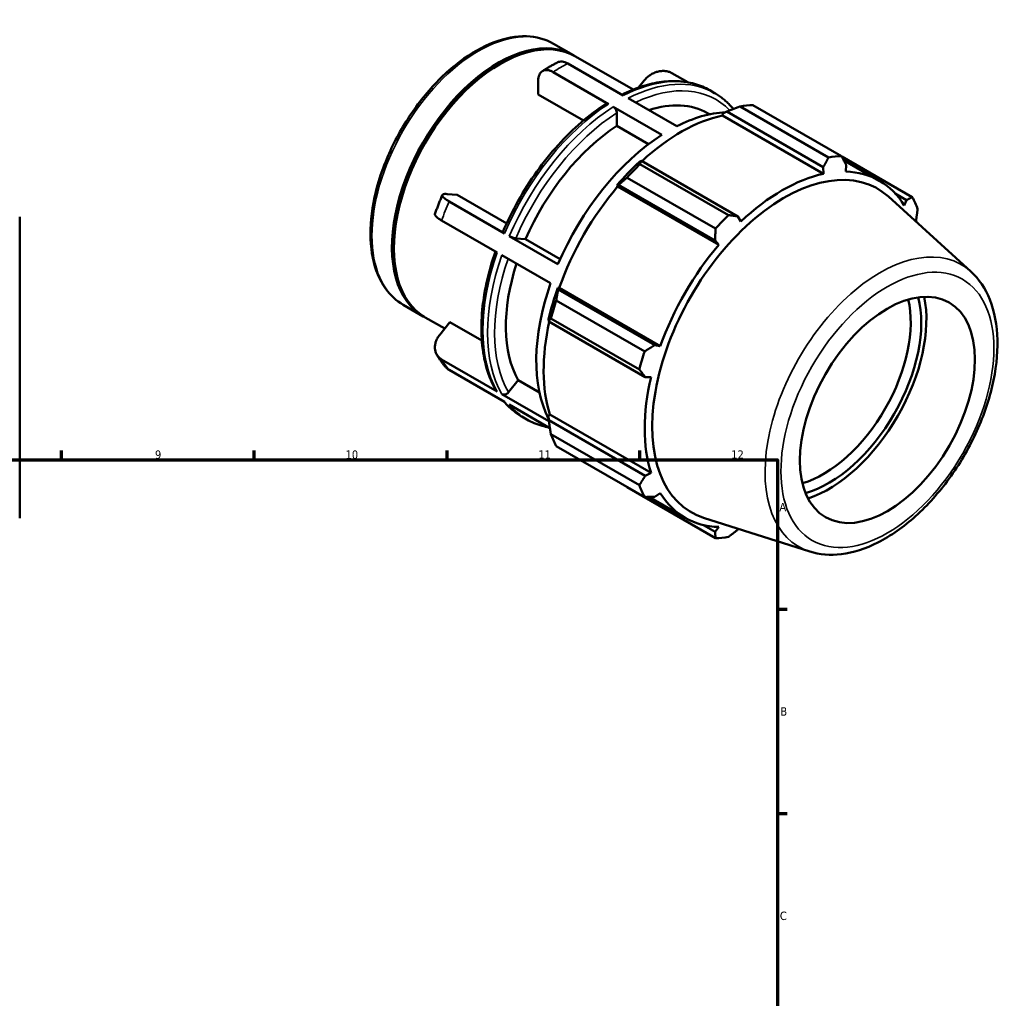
# Model space of a CAD drawing. Header units: millimetres. Extents: x -26 to 927, y -47 to 734.
# Tile 4 of 4: x 546 to 903, y 378 to 734. Entities that reach past the tile are written whole.
import ezdxf

# ---------------------------------------------------------------- set-up
doc = ezdxf.new("R2010")
doc.units = ezdxf.units.MM
for name, color, linetype, lineweight in [('Border (ANSI)', 7, 'Continuous', 70), ('Visible (ANSI)', 7, 'Continuous', 50), ('Visible Narrow (ANSI)', 7, 'Continuous', 35)]:
    doc.layers.add(name, color=color, linetype=linetype, lineweight=lineweight)
doc.styles.add('Note Text (ANSI)', font='tahoma.ttf')

# ---------------------------------------------------------------- blocks, each defined once
blk = doc.blocks.new('Borders Default Border')
at = {"layer": 'Border (ANSI)'}
for p, q in [((560.67, 574), (560.67, 577.45)), ((630.75, 574), (630.75, 577.45)), ((700.83, 574), (700.83, 577.45)), ((770.92, 574), (770.92, 577.45)), ((821, 519.75), (824.45, 519.75)), ((821, 445.5), (824.45, 445.5))]:
    blk.add_line(p, q, dxfattribs=at)
at = {"layer": 'Border (ANSI)', "flags": 128}
blk.add_lwpolyline([(20, 20), (20, 574), (821, 574), (821, 20), (20, 20)], dxfattribs=at)
at = {"layer": 'Border (ANSI)', "attachment_point": 7, "style": 'Note Text (ANSI)'}
for s, insert, char_height in [('9', (594.7, 574.34), 3.05), ('10', (663.96, 574.34), 3.048), ('11', (734.04, 574.4), 3.048), ('12', (804.13, 574.4), 3.048), ('A', (821.63, 555.35), 3.05), ('B', (821.99, 481.1), 3.05), ('C', (821.8, 406.8), 3.05)]:
    blk.add_mtext(s, dxfattribs=dict(at, insert=insert, char_height=char_height))

msp = doc.modelspace()

# ---------------------------------------------------------------- linework, layer by layer
at = {"layer": 'Visible (ANSI)'}
for p, q in [((739.549, 725.179), (746.832, 720.985)), ((747.539, 720.578), (768.494, 708.511)), ((719.73, 717.603), (720.082, 717.808)), ((764.898, 706.365), (744.728, 717.98)), ((759.524, 703.271), (739.354, 714.886)), ((788.347, 711.16), (782.519, 714.516)), ((733.98, 706.775), (733.98, 711.756)), ((770.412, 709.239), (772.483, 711.814)), ((750.438, 697.297), (733.98, 706.775)), ((766.635, 705.365), (784.326, 695.177)), ((796.345, 708.259), (798.082, 707.258)), ((778.952, 692.083), (761.261, 702.27)), ((805.061, 701.536), (804.606, 701.797)), ((839.497, 683.899), (807.344, 702.415)), ((812.035, 702.87), (844.189, 684.354)), ((762.534, 695.313), (762.534, 700.063)), ((795.562, 699.939), (796.282, 699.524)), ((800.951, 699.094), (801.113, 699.78)), ((800.951, 699.094), (837.698, 677.933)), ((801.113, 699.78), (802.511, 700.532)), ((802.511, 700.532), (837.596, 680.328)), ((774.071, 688.669), (762.534, 695.313)), ((869.923, 669.42), (844.278, 684.188)), ((771.484, 682.665), (770.732, 682.284)), ((770.95, 681.457), (803.104, 662.941)), ((806.569, 662.46), (771.484, 682.665)), ((837.596, 680.328), (837.698, 677.933)), ((844.973, 682.886), (857.941, 675.419)), ((845.747, 678.713), (845.905, 681.133)), ((798.412, 657.993), (766.259, 676.509)), ((762.597, 673.704), (763.175, 673.901)), ((762.845, 673.295), (762.597, 673.704)), ((762.845, 673.295), (799.592, 652.134)), ((763.175, 673.901), (798.261, 653.697)), ((700.851, 670.564), (704.583, 670.222)), ((704.583, 670.222), (722.519, 659.893)), ((891.238, 642.411), (861.237, 669.636)), ((863.705, 670.785), (867.844, 668.401)), ((721.733, 656.282), (701.563, 667.897)), ((867.844, 668.401), (867.001, 666.379)), ((545.531, 662.249), (545.531, 552.801)), ((807.641, 660.624), (806.569, 662.46)), ((719.046, 649.354), (698.876, 660.968)), ((871.192, 660.602), (871.285, 660.777)), ((741.161, 645.094), (723.47, 655.281)), ((681.539, 651.284), (681.539, 650.876)), ((725.847, 654.447), (729.405, 654.121)), ((729.405, 654.121), (741.949, 646.897)), ((798.261, 653.697), (799.592, 652.134)), ((738.474, 638.165), (720.783, 648.353)), ((741.236, 635.901), (741.114, 636.495)), ((741.114, 636.495), (741.591, 636.483)), ((776.321, 615.697), (741.236, 635.901)), ((741.591, 636.483), (778.338, 615.321)), ((684.935, 630.34), (692.218, 626.146)), ((740.524, 631.936), (772.678, 613.42)), ((692.925, 625.739), (699.986, 621.672)), ((698.164, 619.407), (701.896, 624.046)), ((701.896, 624.046), (713.48, 617.376)), ((737.745, 625.149), (737.794, 624.313)), ((737.794, 624.313), (772.88, 604.109)), ((770.735, 606.877), (738.581, 625.393)), ((778.338, 615.321), (776.321, 615.697)), ((719.046, 598.901), (698.876, 610.515)), ((721.733, 595.067), (701.563, 606.682)), ((723.16, 598.54), (726.718, 602.964)), ((726.718, 602.964), (734.413, 598.533)), ((772.88, 604.109), (775.004, 604.096)), ((737.848, 588.073), (720.783, 597.9)), ((738.226, 585.569), (723.47, 594.067)), ((737.745, 590.023), (738.257, 590.505)), ((738.257, 590.505), (775.004, 569.344)), ((728.077, 589.71), (729.814, 588.709)), ((737.794, 588.44), (737.745, 590.023)), ((772.88, 568.236), (737.794, 588.44)), ((738.581, 583.315), (770.735, 564.799)), ((772.678, 560.494), (740.524, 579.01)), ((775.004, 569.344), (772.88, 568.236)), ((766.259, 564.076), (798.412, 545.56)), ((776.321, 560.612), (778.338, 561.958)), ((774.163, 560.54), (787.398, 552.918)), ((832.659, 540.687), (794.053, 552.97)), ((798.261, 547.88), (794.018, 550.323)), ((799.592, 549.624), (798.261, 547.88)), ((806.569, 548.685), (806.727, 548.938))]:
    msp.add_line(p, q, dxfattribs=at)
for centre, major_axis, start_param, end_param in [((719.525, 673.565), (27.307, 47.419), 6.2702876, 9.4376757), ((720.232, 673.158), (27.307, 47.419), 0, 3.1415927), ((719.879, 673.362), (-27.058, -46.986), 3.9289246, 5.4958533), ((765.221, 647.251), (30.341, 52.688), 0, 0.5736797), ((789.147, 633.473), (37.926, 65.86), 0.3435016, 0.4380292), ((785.922, 635.33), (35.272, 61.25), 0.4780318, 1.0719493), ((781.639, 637.796), (34.134, 59.274), 0.3495089, 0.7278803), ((765.221, 647.251), (-30.341, -52.688), 3.9875979, 4.9097139), ((781.639, 637.796), (-34.134, -59.274), 3.9806413, 4.9166705), ((821.3, 614.957), (37.926, 65.86), 0.3435016, 0.4380292), ((785.922, 635.33), (-35.651, -61.909), 4.2304897, 4.4050227), ((789.147, 633.473), (37.926, 65.86), 1.1288997, 1.2234273), ((823.399, 613.748), (33.857, 58.794), 6.1579352, 9.5500281), ((822.669, 614.168), (-35.272, -61.25), 3.6196245, 4.2304897), ((822.669, 614.168), (35.272, 61.25), 5.975819, 6.5866842), ((785.922, 635.33), (35.272, 61.25), 1.26343, 1.8742952), ((821.3, 614.957), (37.926, 65.86), 5.8412887, 5.9358163), ((821.3, 614.957), (-37.926, -65.86), 4.2704924, 4.36502), ((822.669, 614.168), (-35.272, -61.25), 4.4050227, 5.0158879), ((765.221, 647.251), (-30.341, -52.688), 5.0689191, 5.9569114), ((781.639, 637.796), (-34.134, -59.274), 5.0278388, 5.9308612), ((785.922, 635.33), (-35.651, -61.909), 5.0158879, 5.1904208), ((789.147, 633.473), (37.926, 65.86), 1.9142979, 2.0088255), ((837.551, 605.599), (-22.456, -38.996), 0.5437177, 2.597875), ((839.46, 604.499), (23.804, 41.336), 3.676155, 5.748623), ((839.46, 604.499), (25.121, 43.624), 3.7154635, 5.7093144), ((785.922, 635.33), (35.272, 61.25), 2.0656152, 2.6596934), ((821.3, 614.957), (-37.926, -65.86), 5.0558906, 5.1504181), ((822.669, 614.168), (-35.272, -61.25), 5.1904208, 5.8012861), ((789.147, 633.473), (-37.926, -65.86), 5.8412887, 5.9358163), ((821.3, 614.957), (-37.926, -65.86), 5.8412887, 5.9358163), ((822.669, 614.168), (-35.272, -61.25), 5.975819, 6.5866842), ((821.3, 614.957), (-37.926, -65.86), 0.3435016, 0.4380292)]:
    msp.add_ellipse(centre, major_axis=major_axis, ratio=0.5780931, start_param=start_param, end_param=end_param, dxfattribs=at)
msp.add_ellipse((860.876, 592.167), major_axis=(-22.456, -38.996), ratio=0.5780931, dxfattribs=at)
for points, knots in [([(739.549, 725.179), (736.622, 726.865), (733.256, 727.774), (725.937, 727.995), (721.966, 727.25), (713.76, 724.154), (709.52, 721.743), (701.277, 715.514), (697.277, 711.691), (689.93, 703.04), (686.582, 698.216), (680.859, 688.05), (678.484, 682.709), (674.944, 672.028), (673.78, 666.69), (672.798, 656.529), (672.983, 651.71), (674.737, 643.096), (676.302, 639.294), (680.277, 633.765), (682.444, 631.775), (684.935, 630.34)], [5.4997209, 5.4997209, 5.4997209, 5.4997209, 5.8003627, 5.8003627, 6.1131913, 6.1131913, 6.4374838, 6.4374838, 6.7629324, 6.7629324, 7.0874553, 7.0874553, 7.4116048, 7.4116048, 7.7362102, 7.7362102, 8.0617274, 8.0617274, 8.3854516, 8.3854516, 8.6413135, 8.6413135, 8.6413135, 8.6413135]), ([(735.459, 715.193), (735.828, 715.43), (736.198, 715.663), (736.939, 716.119), (737.311, 716.343), (738.055, 716.782), (738.428, 716.997), (739.176, 717.417), (739.551, 717.623), (740.301, 718.026), (740.677, 718.222), (741.053, 718.414)], [6.22560918, 6.22560918, 6.22560918, 6.22560918, 6.24858591, 6.24858591, 6.27156264, 6.27156264, 6.29453937, 6.29453937, 6.3175161, 6.3175161, 6.34049283, 6.34049283, 6.34049283, 6.34049283]), ([(744.728, 717.98), (744.397, 718.171), (744.035, 718.342), (743.326, 718.587), (742.979, 718.661), (742.367, 718.72), (742.045, 718.71), (741.495, 718.602), (741.26, 718.519), (741.053, 718.414)], [0, 0, 0, 0, 0.14061665, 0.14061665, 0.2812333, 0.2812333, 0.42196131, 0.42196131, 0.53866775, 0.53866775, 0.53866775, 0.53866775]), ([(733.98, 711.756), (733.98, 712.14), (734.013, 712.541), (734.154, 713.282), (734.263, 713.622), (734.517, 714.186), (734.686, 714.461), (735.088, 714.926), (735.321, 715.115), (735.79, 715.388), (736.069, 715.497), (736.67, 715.616), (736.993, 715.626), (737.605, 715.566), (737.952, 715.492), (738.661, 715.247), (739.023, 715.076), (739.354, 714.886)], [-1.1265285, -1.1265285, -1.1265285, -1.1265285, -0.9854892, -0.9854892, -0.84445, -0.84445, -0.7035697, -0.7035697, -0.5626893, -0.5626893, -0.4219613, -0.4219613, -0.2812333, -0.2812333, -0.1406167, -0.1406167, 0, 0, 0, 0]), ([(772.483, 711.814), (772.771, 712.172), (773.118, 712.544), (773.875, 713.228), (774.285, 713.541), (775.071, 714.056), (775.519, 714.306), (776.443, 714.723), (776.918, 714.89), (777.794, 715.125), (778.275, 715.216), (779.225, 715.302), (779.693, 715.299), (780.526, 715.22), (780.967, 715.136), (781.798, 714.88), (782.188, 714.707), (782.519, 714.516)], [-1.1265285, -1.1265285, -1.1265285, -1.1265285, -0.9854892, -0.9854892, -0.84445, -0.84445, -0.7035697, -0.7035697, -0.5626893, -0.5626893, -0.4219613, -0.4219613, -0.2812333, -0.2812333, -0.1406167, -0.1406167, 0, 0, 0, 0]), ([(796.345, 708.259), (794.596, 709.266), (792.72, 710.052), (788.771, 711.163), (786.699, 711.488), (782.415, 711.678), (780.202, 711.544), (775.687, 710.832), (773.383, 710.253), (768.851, 708.714), (766.624, 707.774), (764.395, 706.655)], [5.49972085, 5.49972085, 5.49972085, 5.49972085, 5.64521701, 5.64521701, 5.79071317, 5.79071317, 5.93620934, 5.93620934, 6.0817055, 6.0817055, 6.21959621, 6.21959621, 6.21959621, 6.21959621]), ([(804.738, 701.641), (804.355, 702.098), (803.959, 702.539), (803.142, 703.389), (802.722, 703.798), (801.856, 704.582), (801.411, 704.958), (800.498, 705.675), (800.03, 706.016), (799.072, 706.664), (798.582, 706.97), (798.082, 707.258)], [5.29163054, 5.29163054, 5.29163054, 5.29163054, 5.3332486, 5.3332486, 5.37486666, 5.37486666, 5.41648473, 5.41648473, 5.45810279, 5.45810279, 5.49972085, 5.49972085, 5.49972085, 5.49972085]), ([(758.602, 703.344), (755.593, 701.416), (752.611, 699.179), (746.793, 694.161), (743.958, 691.381), (738.527, 685.373), (735.932, 682.146), (731.066, 675.354), (728.797, 671.789), (724.66, 664.442), (722.793, 660.66), (721.158, 656.834)], [0.05604265, 0.05604265, 0.05604265, 0.05604265, 0.24303425, 0.24303425, 0.43002586, 0.43002586, 0.61701747, 0.61701747, 0.80400908, 0.80400908, 0.99100069, 0.99100069, 0.99100069, 0.99100069]), ([(758.602, 703.344), (758.609, 703.349), (758.617, 703.353), (758.735, 703.422), (758.892, 703.453), (759.182, 703.425), (759.367, 703.361), (759.524, 703.271)], [0.92944222, 0.92944222, 0.92944222, 0.92944222, 0.93389127, 0.93389127, 1.0005538, 1.0005538, 1.06716368, 1.06716368, 1.06716368, 1.06716368]), ([(761.261, 702.27), (761.418, 702.18), (761.603, 702.031), (761.893, 701.725), (762.05, 701.513), (762.272, 701.128), (762.377, 700.886), (762.497, 700.481), (762.534, 700.245), (762.534, 700.063)], [0, 0, 0, 0, 0.06660988, 0.06660988, 0.13327241, 0.13327241, 0.20000048, 0.20000048, 0.26678591, 0.26678591, 0.26678591, 0.26678591]), ([(804.863, 701.458), (804.852, 701.478), (804.841, 701.498), (804.803, 701.558), (804.772, 701.6), (804.737, 701.64)], [-0.074914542, -0.074914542, -0.074914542, -0.074914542, -0.066609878, -0.066609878, -0.047812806, -0.047812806, -0.047812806, -0.047812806]), ([(696.443, 663.277), (696.605, 663.743), (696.77, 664.208), (697.108, 665.138), (697.281, 665.603), (697.633, 666.531), (697.813, 666.994), (698.18, 667.92), (698.367, 668.383), (698.747, 669.306), (698.941, 669.767), (699.139, 670.227)], [5.17780109, 5.17780109, 5.17780109, 5.17780109, 5.20109193, 5.20109193, 5.22438277, 5.22438277, 5.2476736, 5.2476736, 5.27096444, 5.27096444, 5.29425528, 5.29425528, 5.29425528, 5.29425528]), ([(701.563, 667.897), (701.232, 668.088), (700.898, 668.293), (700.312, 668.69), (700.059, 668.882), (699.666, 669.214), (699.49, 669.386), (699.237, 669.701), (699.16, 669.843), (699.097, 670.076), (699.107, 670.188), (699.226, 670.371), (699.337, 670.443), (699.614, 670.541), (699.807, 670.575), (700.282, 670.6), (700.563, 670.59), (700.851, 670.564)], [0, 0, 0, 0, 0.1406167, 0.1406167, 0.2812333, 0.2812333, 0.4219613, 0.4219613, 0.5626893, 0.5626893, 0.7035697, 0.7035697, 0.84445, 0.84445, 0.9854892, 0.9854892, 1.1265285, 1.1265285, 1.1265285, 1.1265285]), ([(696.443, 663.277), (696.418, 663.202), (696.418, 663.118), (696.473, 662.914), (696.55, 662.772), (696.803, 662.458), (696.979, 662.286), (697.372, 661.953), (697.625, 661.762), (698.211, 661.365), (698.545, 661.159), (698.876, 660.968)], [-0.66754692, -0.66754692, -0.66754692, -0.66754692, -0.56268932, -0.56268932, -0.42196131, -0.42196131, -0.2812333, -0.2812333, -0.14061665, -0.14061665, 0, 0, 0, 0]), ([(721.16, 656.833), (721.152, 656.814), (721.15, 656.793), (721.171, 656.715), (721.237, 656.633), (721.423, 656.476), (721.576, 656.372), (721.733, 656.282)], [-0.1605258, -0.1605258, -0.1605258, -0.1605258, -0.13327241, -0.13327241, -0.06660988, -0.06660988, 0, 0, 0, 0]), ([(723.47, 655.281), (723.627, 655.191), (723.844, 655.082), (724.238, 654.905), (724.486, 654.806), (724.9, 654.661), (725.141, 654.588), (725.513, 654.496), (725.711, 654.46), (725.847, 654.447)], [0, 0, 0, 0, 0.06660988, 0.06660988, 0.13327241, 0.13327241, 0.20000048, 0.20000048, 0.26678591, 0.26678591, 0.26678591, 0.26678591]), ([(718.407, 649.721), (717.089, 645.923), (716.013, 642.119), (714.368, 634.567), (713.808, 630.821), (713.247, 623.568), (713.247, 620.062), (713.815, 613.405), (714.383, 610.254), (716.085, 604.413), (717.218, 601.723), (718.625, 599.315)], [1.10627306, 1.10627306, 1.10627306, 1.10627306, 1.29043877, 1.29043877, 1.47750034, 1.47750034, 1.6645619, 1.6645619, 1.85162347, 1.85162347, 2.03868503, 2.03868503, 2.03868503, 2.03868503]), ([(832.659, 540.687), (836.244, 539.547), (840.14, 539.26), (848.511, 540.284), (853.014, 541.759), (862.145, 546.396), (866.77, 549.649), (875.529, 557.532), (879.66, 562.162), (887.03, 572.303), (890.271, 577.807), (895.569, 589.17), (897.627, 595.027), (900.345, 606.57), (900.999, 612.253), (900.749, 622.91), (899.844, 627.889), (896.507, 636.239), (894.203, 639.72), (891.238, 642.411)], [2.4833783, 2.4833783, 2.4833783, 2.4833783, 2.7678396, 2.7678396, 3.0828375, 3.0828375, 3.4149179, 3.4149179, 3.7469927, 3.7469927, 4.0771916, 4.0771916, 4.4072873, 4.4072873, 4.7391204, 4.7391204, 5.0716504, 5.0716504, 5.3744708, 5.3744708, 5.3744708, 5.3744708]), ([(698.876, 610.515), (698.545, 610.706), (698.211, 610.95), (697.625, 611.51), (697.372, 611.827), (696.979, 612.453), (696.803, 612.82), (696.55, 613.6), (696.473, 614.012), (696.41, 614.787), (696.42, 615.223), (696.539, 616.103), (696.65, 616.547), (696.927, 617.355), (697.12, 617.792), (697.595, 618.639), (697.876, 619.049), (698.164, 619.407)], [0, 0, 0, 0, 0.1406167, 0.1406167, 0.2812333, 0.2812333, 0.4219613, 0.4219613, 0.5626893, 0.5626893, 0.7035697, 0.7035697, 0.84445, 0.84445, 0.9854892, 0.9854892, 1.1265285, 1.1265285, 1.1265285, 1.1265285]), ([(700.246, 607.779), (700.012, 608.057), (699.783, 608.34), (699.334, 608.915), (699.115, 609.206), (698.685, 609.798), (698.475, 610.098), (698.065, 610.705), (697.865, 611.013), (697.474, 611.635), (697.283, 611.95), (697.097, 612.269)], [4.13295816, 4.13295816, 4.13295816, 4.13295816, 4.15534873, 4.15534873, 4.17773931, 4.17773931, 4.20012988, 4.20012988, 4.22252046, 4.22252046, 4.24491103, 4.24491103, 4.24491103, 4.24491103]), ([(700.247, 607.779), (700.357, 607.647), (700.477, 607.518), (700.898, 607.116), (701.232, 606.873), (701.563, 606.682)], [-0.20174402, -0.20174402, -0.20174402, -0.20174402, -0.14061665, -0.14061665, 0, 0, 0, 0]), ([(718.625, 599.316), (718.631, 599.305), (718.637, 599.295), (718.736, 599.137), (718.889, 598.991), (719.046, 598.901)], [-0.071019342, -0.071019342, -0.071019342, -0.071019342, -0.066609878, -0.066609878, 0, 0, 0, 0]), ([(720.783, 597.9), (720.94, 597.81), (721.157, 597.743), (721.551, 597.705), (721.799, 597.728), (722.213, 597.84), (722.454, 597.948), (722.826, 598.192), (723.024, 598.37), (723.16, 598.54)], [0, 0, 0, 0, 0.06660988, 0.06660988, 0.13327241, 0.13327241, 0.20000048, 0.20000048, 0.26678591, 0.26678591, 0.26678591, 0.26678591]), ([(721.553, 595.171), (721.895, 594.769), (722.247, 594.381), (723.017, 593.579), (723.437, 593.17), (724.303, 592.386), (724.748, 592.01), (725.661, 591.293), (726.129, 590.952), (727.087, 590.304), (727.577, 589.998), (728.077, 589.71)], [2.15481098, 2.15481098, 2.15481098, 2.15481098, 2.19165595, 2.19165595, 2.23327401, 2.23327401, 2.27489207, 2.27489207, 2.31651014, 2.31651014, 2.3581282, 2.3581282, 2.3581282, 2.3581282]), ([(729.814, 588.709), (731.563, 587.702), (733.439, 586.916), (736.198, 586.14), (736.998, 585.956), (737.812, 585.808)], [2.3581282, 2.3581282, 2.3581282, 2.3581282, 2.50362436, 2.50362436, 2.56144542, 2.56144542, 2.56144542, 2.56144542])]:
    msp.add_open_spline(points, degree=3, knots=knots, dxfattribs=at)
for points, weights in [([(802.511, 700.532), (804.857, 701.466), (807.344, 702.415)], [1.00478356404, 1.00909273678, 1.01259310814]), ([(837.596, 680.328), (838.535, 682.072), (839.497, 683.899)], [1.00154862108, 1.00118274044, 1]), ([(844.189, 684.354), (845.072, 682.706), (845.905, 681.133)], [1, 1.00118274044, 1.00154862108]), ([(770.95, 681.457), (771.201, 682.085), (771.484, 682.665)], [1.01259310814, 1.00909273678, 1.00478356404]), ([(763.175, 673.901), (764.664, 675.191), (766.259, 676.509)], [1.00478356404, 1.00909273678, 1.01259310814]), ([(867.844, 668.401), (868.87, 668.896), (869.923, 669.42)], [1.00154862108, 1.00118274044, 1]), ([(803.104, 662.941), (804.879, 662.691), (806.569, 662.46)], [1, 1.00118274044, 1.00154862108]), ([(871.866, 665.114), (871.577, 662.897), (871.285, 660.777)], [1, 1.00118274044, 1.00154862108]), ([(798.261, 653.697), (798.343, 655.797), (798.412, 657.993)], [1.00154862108, 1.00118274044, 1]), ([(740.524, 631.936), (740.866, 633.971), (741.236, 635.901)], [1.01259310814, 1.00909273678, 1.00478356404]), ([(737.794, 624.313), (738.159, 624.854), (738.581, 625.393)], [1.00478356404, 1.00909273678, 1.01259310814]), ([(772.678, 613.42), (774.545, 614.577), (776.321, 615.697)], [1, 1.00118274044, 1.00154862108]), ([(772.88, 604.109), (771.837, 605.46), (770.735, 606.877)], [1.00154862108, 1.00118274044, 1]), ([(738.581, 583.315), (738.159, 585.942), (737.794, 588.44)], [1.01259310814, 1.00909273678, 1.00478356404]), ([(770.735, 564.799), (771.837, 566.548), (772.88, 568.236)], [1, 1.00118274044, 1.00154862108]), ([(766.259, 564.076), (766.178, 564.18), (766.098, 564.283)], [1.01259310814, 1.01241587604, 1.01223657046]), ([(776.321, 560.612), (774.545, 560.55), (772.678, 560.494)], [1.00154862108, 1.00118274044, 1]), ([(798.412, 545.56), (798.343, 546.739), (798.261, 547.88)], [1, 1.00118274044, 1.00154862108]), ([(806.569, 548.685), (804.879, 547.373), (803.104, 546.015)], [1.00154862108, 1.00118274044, 1])]:
    msp.add_rational_spline(points, weights, degree=2, dxfattribs=at)
at = {"layer": 'Visible Narrow (ANSI)'}
for centre, major_axis, start_param, end_param in [((712.242, 677.759), (-27.307, -47.419), 3.1415927, 6.2831853), ((742.041, 660.599), (34.134, 59.274), 0.7278803, 0.8390486), ((762.211, 648.984), (34.134, 59.274), 0, 0.7278803), ((763.948, 647.984), (34.134, 59.274), 0, 0.7278803), ((765.221, 647.251), (33.236, 57.714), 6.1154566, 6.9801963), ((762.211, 648.984), (34.134, 59.274), 0.8390486, 1.7750778), ((763.948, 647.984), (-34.134, -59.274), 3.9806413, 4.9166705), ((765.221, 647.251), (33.236, 57.714), 0.8405525, 1.7735739), ((742.041, 660.599), (34.134, 59.274), 1.7750778, 1.8862462), ((858.246, 593.681), (29.521, 51.263), 6.1579352, 9.5500281), ((762.211, 648.984), (-34.134, -59.274), 5.0278388, 5.963868), ((763.948, 647.984), (-34.134, -59.274), 5.0278388, 5.963868), ((765.221, 647.251), (-33.236, -57.714), 5.0366719, 5.9623642), ((742.041, 660.599), (-34.134, -59.274), 5.963868, 6.0750364), ((762.211, 648.984), (-34.134, -59.274), 6.0750364, 6.2831853), ((763.948, 647.984), (-34.134, -59.274), 6.0750364, 6.2831853)]:
    msp.add_ellipse(centre, major_axis=major_axis, ratio=0.5780931, start_param=start_param, end_param=end_param, dxfattribs=at)
msp.add_ellipse((860.876, 592.167), major_axis=(-27.309, -47.423), ratio=0.5780931, dxfattribs=at)

# ---------------------------------------------------------------- block references
msp.add_blockref('Borders Default Border', (0, 0))

doc.saveas('drawing.dxf')
